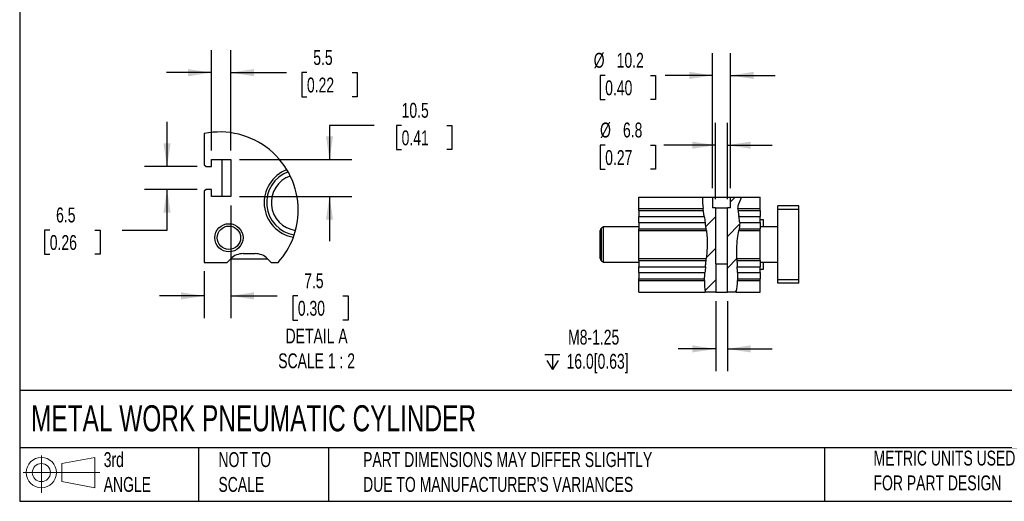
# Model space of a CAD drawing. Header units: millimetres. Extents: x 25 to 1092, y 25 to 838.
# Tile 1 of 5: x 25 to 585, y 25 to 299. Entities that reach past the tile are written whole.
import ezdxf

# ---------------------------------------------------------------- set-up
doc = ezdxf.new("R2010")
doc.units = ezdxf.units.MM
doc.header["$LTSCALE"] = 4
doc.linetypes.add('SLD-Solid', pattern=[0])
doc.layers.add('DIMENSIONS', color=140, linetype='SLD-Solid', lineweight=25)
doc.layers.add('TEXT', color=140, linetype='SLD-Solid', lineweight=25)
doc.layers.add('HATCH', color=6, linetype='SLD-Solid')
doc.layers.add('SLD-DEFPOINTS', color=7, linetype='Continuous')
doc.styles.add('SLDTEXTSTYLE0', font='TXT', dxfattribs={"width": 0.7})
doc.dimstyles.new('SLDDIMSTYLE0', dxfattribs={"dimtxt": 8.632031, "dimasz": 13.208, "dimexe": 0, "dimexo": 0.0625, "dimgap": 2.158008, "dimtad": 0, "dimtih": 1, "dimtoh": 1, "dimrnd": 1e-09, "dimzin": 12, "dimdsep": 46, "dimtxsty": 'SLDTEXTSTYLE0', "dimsah": 1, "dimcen": 0.09, "dimadec": 0, "dimazin": 3, "dimtfac": 1, "dimtmove": 0, "dimatfit": 0, "dimfxl": 0, "dimfrac": 2, "dimtolj": 1, "dimtzin": 12, "dimarcsym": 0})
doc.dimstyles.new('SLDDIMSTYLE6', dxfattribs={"dimtxt": 8.632031, "dimasz": 13.208, "dimexe": 0, "dimexo": 0.0625, "dimgap": 2.158008, "dimtad": 0, "dimtih": 1, "dimtoh": 1, "dimlfac": 0.5, "dimrnd": 1e-09, "dimzin": 12, "dimdsep": 46, "dimtxsty": 'SLDTEXTSTYLE0', "dimsah": 1, "dimcen": 0.09, "dimadec": 0, "dimazin": 3, "dimtfac": 1, "dimtmove": 0, "dimatfit": 0, "dimfxl": 0, "dimfrac": 2, "dimtolj": 1, "dimtzin": 12, "dimarcsym": 0})

# ---------------------------------------------------------------- blocks, each defined once
blk = doc.blocks.new('Block11')
at = {"color": 7, "linetype": 'SLD-Solid', "lineweight": 18}
for p, q in [((10.35, 21.24), (10.35, 0)), ((21.92, 16.67), (40.7, 20.13)), ((40.7, 20.13), (40.7, 2.93)), ((0, 11.53), (43.49, 11.53)), ((21.92, 6.38), (21.92, 16.67)), ((21.92, 6.38), (40.7, 2.93))]:
    blk.add_line(p, q, dxfattribs=at)
for radius in [8.6, 5.14]:
    blk.add_circle((10.35, 11.53), radius, dxfattribs=at)
blk = doc.blocks.new('Block12')
at = {"layer": 'SLD-DEFPOINTS'}
blk.add_blockref('Block11', (0, 0), dxfattribs=at)
blk = doc.blocks.new('_D_23')
at = {"layer": 'DIMENSIONS'}
for p, q in [((420.68, 197.25), (420.68, 240.59)), ((427.48, 197.25), (427.48, 240.59)), ((357.99, 227.89), (355.09, 227.89)), ((355.09, 227.89), (355.09, 214.17)), ((383.64, 227.89), (386.54, 227.89)), ((386.54, 227.89), (386.54, 214.17)), ((420.68, 227.89), (391.37, 227.89)), ((427.48, 227.89), (452.88, 227.89)), ((355.09, 214.17), (357.99, 214.17)), ((386.54, 214.17), (383.64, 214.17))]:
    blk.add_line(p, q, dxfattribs=at)
for points in [[(420.68, 227.89), (407.47, 229.92), (407.47, 225.86)], [(427.48, 227.89), (440.69, 225.86), (440.69, 229.92)]]:
    blk.add_solid(points, dxfattribs=at)
at = {"layer": 'DIMENSIONS', "char_height": 8.467, "attachment_point": 1, "style": 'SLDTEXTSTYLE0'}
for s, insert in [('%%c', (355.07, 240.74)), ('6.8', (368.1, 240.74)), ('0.27', (357.99, 225.08))]:
    blk.add_mtext(s, dxfattribs=dict(at, insert=insert))
blk = doc.blocks.new('_D_24')
at = {"layer": 'DIMENSIONS'}
for p, q in [((418.98, 203.45), (418.98, 280.24)), ((429.18, 203.45), (429.18, 280.24)), ((357.99, 267.54), (355.09, 267.54)), ((355.09, 267.54), (355.09, 253.82)), ((383.64, 267.54), (386.54, 267.54)), ((386.54, 267.54), (386.54, 253.82)), ((418.98, 267.54), (392.09, 267.54)), ((429.18, 267.54), (454.58, 267.54)), ((355.09, 253.82), (357.99, 253.82)), ((386.54, 253.82), (383.64, 253.82))]:
    blk.add_line(p, q, dxfattribs=at)
for points in [[(418.98, 267.54), (405.77, 269.58), (405.77, 265.51)], [(429.18, 267.54), (442.39, 265.51), (442.39, 269.58)]]:
    blk.add_solid(points, dxfattribs=at)
at = {"layer": 'DIMENSIONS', "char_height": 8.467, "attachment_point": 1, "style": 'SLDTEXTSTYLE0'}
for s, insert in [('%%c', (351.47, 280.39)), ('10.2', (364.51, 280.39)), ('0.40', (357.99, 264.74))]:
    blk.add_mtext(s, dxfattribs=dict(at, insert=insert))
blk = doc.blocks.new('SW_SYMBOL_HOLE_DEPTH')
at = {"layer": 'DIMENSIONS', "color": 0}
for p, q in [((0, 3500), (3200, 3500)), ((400, 2220), (1600, 300)), ((1600, 3500), (1600, 300)), ((2800, 2220), (1600, 300))]:
    blk.add_line(p, q, dxfattribs=at)
blk = doc.blocks.new('_D_25')
at = {"layer": 'DIMENSIONS'}
for p, q in [((420.76, 139.29), (420.76, 99.36)), ((427.4, 139.29), (427.4, 99.36)), ((420.76, 112.06), (399.53, 112.06)), ((427.4, 112.06), (452.8, 112.06))]:
    blk.add_line(p, q, dxfattribs=at)
for points in [[(420.76, 112.06), (407.55, 114.1), (407.55, 110.03)], [(427.4, 112.06), (440.61, 110.03), (440.61, 114.1)]]:
    blk.add_solid(points, dxfattribs=at)
at = {"layer": 'DIMENSIONS', "xscale": 0.002688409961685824, "yscale": 0.002688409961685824, "zscale": 0.002688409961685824}
blk.add_blockref('SW_SYMBOL_HOLE_DEPTH', (323.7, 99.49), dxfattribs=at)
at = {"layer": 'DIMENSIONS', "char_height": 8.467, "attachment_point": 1, "style": 'SLDTEXTSTYLE0'}
for s, insert in [('M8-1.25', (336.91, 122.98)), ('16.0[0.63]', (336.05, 109.26))]:
    blk.add_mtext(s, dxfattribs=dict(at, insert=insert))
blk = doc.blocks.new('_D_31')
at = {"layer": 'DIMENSIONS'}
for p, q in [((109.09, 215.75), (109.09, 241.15)), ((126.19, 215.75), (96.39, 215.75)), ((126.19, 202.75), (96.39, 202.75)), ((109.09, 179.59), (109.09, 202.75)), ((42.48, 179.59), (39.58, 179.59)), ((39.58, 179.59), (39.58, 165.87)), ((68.13, 179.59), (71.03, 179.59)), ((71.03, 179.59), (71.03, 165.87)), ((83.69, 179.59), (109.09, 179.59)), ((39.58, 165.87), (42.48, 165.87)), ((71.03, 165.87), (68.13, 165.87))]:
    blk.add_line(p, q, dxfattribs=at)
for points in [[(109.09, 215.75), (111.12, 228.96), (107.06, 228.96)], [(109.09, 202.75), (107.06, 189.55), (111.12, 189.55)]]:
    blk.add_solid(points, dxfattribs=at)
at = {"layer": 'DIMENSIONS', "char_height": 8.467, "attachment_point": 1, "style": 'SLDTEXTSTYLE0'}
for s, insert in [('6.5', (46.07, 192.44)), ('0.26', (42.48, 176.79))]:
    blk.add_mtext(s, dxfattribs=dict(at, insert=insert))
blk = doc.blocks.new('_D_32')
at = {"layer": 'DIMENSIONS'}
for p, q in [((134.27, 224.83), (134.27, 281.83)), ((145.27, 224.83), (145.27, 281.83)), ((134.27, 269.13), (108.87, 269.13)), ((145.27, 269.13), (176.87, 269.13)), ((188.57, 269.13), (185.67, 269.13)), ((185.67, 269.13), (185.67, 255.41)), ((214.22, 269.13), (217.12, 269.13)), ((217.12, 269.13), (217.12, 255.41)), ((185.67, 255.41), (188.57, 255.41)), ((217.12, 255.41), (214.22, 255.41))]:
    blk.add_line(p, q, dxfattribs=at)
for points in [[(134.27, 269.13), (121.06, 271.16), (121.06, 267.1)], [(145.27, 269.13), (158.47, 267.1), (158.47, 271.16)]]:
    blk.add_solid(points, dxfattribs=at)
at = {"layer": 'DIMENSIONS', "char_height": 8.467, "attachment_point": 1, "style": 'SLDTEXTSTYLE0'}
for s, insert in [('5.5', (192.16, 281.97)), ('0.22', (188.57, 266.32))]:
    blk.add_mtext(s, dxfattribs=dict(at, insert=insert))
blk = doc.blocks.new('_D_33')
at = {"layer": 'DIMENSIONS'}
for p, q in [((226.79, 239.09), (201.39, 239.09)), ((201.39, 239.09), (201.39, 219.75)), ((242.35, 239.09), (239.45, 239.09)), ((239.45, 239.09), (239.45, 225.37)), ((268, 239.09), (270.9, 239.09)), ((270.9, 239.09), (270.9, 225.37)), ((239.45, 225.37), (242.35, 225.37)), ((270.9, 225.37), (268, 225.37)), ((150.35, 219.75), (214.09, 219.75)), ((150.35, 198.75), (214.09, 198.75)), ((201.39, 198.75), (201.39, 173.35))]:
    blk.add_line(p, q, dxfattribs=at)
for points in [[(201.39, 219.75), (203.42, 232.96), (199.36, 232.96)], [(201.39, 198.75), (199.36, 185.55), (203.42, 185.55)]]:
    blk.add_solid(points, dxfattribs=at)
at = {"layer": 'DIMENSIONS', "char_height": 8.467, "attachment_point": 1, "style": 'SLDTEXTSTYLE0'}
for s, insert in [('10.5', (242.35, 251.94)), ('0.41', (242.35, 236.28))]:
    blk.add_mtext(s, dxfattribs=dict(at, insert=insert))
blk = doc.blocks.new('_D_34')
at = {"layer": 'DIMENSIONS'}
for p, q in [((145.27, 193.67), (145.27, 129.5)), ((130.27, 156.17), (130.27, 129.5)), ((130.27, 142.2), (104.87, 142.2)), ((145.27, 142.2), (171.7, 142.2)), ((183.4, 142.2), (180.5, 142.2)), ((180.5, 142.2), (180.5, 128.48)), ((209.05, 142.2), (211.95, 142.2)), ((211.95, 142.2), (211.95, 128.48)), ((180.5, 128.48), (183.4, 128.48)), ((211.95, 128.48), (209.05, 128.48))]:
    blk.add_line(p, q, dxfattribs=at)
for points in [[(130.27, 142.2), (117.06, 144.23), (117.06, 140.17)], [(145.27, 142.2), (158.47, 140.17), (158.47, 144.23)]]:
    blk.add_solid(points, dxfattribs=at)
at = {"layer": 'DIMENSIONS', "char_height": 8.467, "attachment_point": 1, "style": 'SLDTEXTSTYLE0'}
for s, insert in [('7.5', (186.99, 155.05)), ('0.30', (183.4, 139.4))]:
    blk.add_mtext(s, dxfattribs=dict(at, insert=insert))

msp = doc.modelspace()

# ---------------------------------------------------------------- hatches: boundary and pattern name
at = {"layer": 'HATCH'}
h = msp.add_hatch(dxfattribs=at)
h.set_pattern_fill('ANSI31', color=256, scale=4, style=0)
edge = h.paths.add_edge_path(flags=0)
edge.add_spline(control_points=[(413.283, 198.372), (413.125, 190.139), (417.692, 175.696), (414.489, 158.636), (414.275, 147.104), (414.866, 144.372)], knot_values=[0.0183291, 0.0183291, 0.0183291, 0.0183291, 0.1549771, 0.2852017, 0.3323987, 0.3323987, 0.3323987, 0.3323987], weights=[1, 1, 1, 1, 1, 1], degree=3, periodic=0)
edge.add_line((414.866, 144.372), (420.756, 144.372))
edge.add_line((420.756, 144.372), (420.756, 160.372))
edge.add_line((420.756, 160.372), (420.679, 160.372))
edge.add_line((420.679, 160.372), (420.679, 192.172))
edge.add_line((420.679, 192.172), (418.979, 192.172))
edge.add_line((418.979, 192.172), (418.979, 198.372))
edge.add_line((418.979, 198.372), (413.283, 198.372))
h = msp.add_hatch(dxfattribs=at)
h.set_pattern_fill('ANSI31', color=256, scale=4, style=0)
edge = h.paths.add_edge_path(flags=0)
edge.add_line((429.179, 198.372), (429.179, 192.172))
edge.add_line((429.179, 192.172), (427.479, 192.172))
edge.add_line((427.479, 192.172), (427.479, 160.372))
edge.add_line((427.479, 160.372), (427.403, 160.372))
edge.add_line((427.403, 160.372), (427.403, 144.372))
edge.add_line((427.403, 144.372), (432.44, 144.372))
edge.add_spline(control_points=[(432.44, 144.372), (433.306, 148.463), (433.158, 158.911), (432.06, 172.281), (435.387, 184.396), (432.392, 192.13), (434.792, 196.762), (435.508, 198.372)], knot_values=[0.4849702, 0.4849702, 0.4849702, 0.4849702, 0.5582549, 0.662382, 0.7218325, 0.7713648, 0.800373, 0.800373, 0.800373, 0.800373], weights=[1, 1, 1, 1, 1, 1, 1, 1], degree=3, periodic=0)
edge.add_line((435.508, 198.372), (429.179, 198.372))

# ---------------------------------------------------------------- linework, layer by layer
for p, q in [((130.266, 234.511), (130.266, 216.754)), ((134.266, 219.754), (145.266, 219.754)), ((134.266, 215.754), (134.266, 219.754)), ((140.266, 219.754), (140.266, 198.754)), ((145.266, 219.754), (145.266, 198.754)), ((130.266, 216.754), (131.266, 215.754)), ((131.266, 215.754), (134.266, 215.754)), ((131.266, 202.754), (130.266, 201.754)), ((130.266, 201.754), (130.266, 161.254)), ((134.266, 202.754), (131.266, 202.754)), ((134.266, 198.754), (134.266, 202.754)), ((145.266, 198.754), (134.266, 198.754)), ((377.079, 191.872), (377.079, 198.372)), ((377.079, 198.372), (413.283, 198.372)), ((413.283, 198.372), (418.979, 198.372)), ((418.979, 198.372), (418.979, 192.172)), ((418.979, 198.372), (429.179, 198.372)), ((429.179, 192.172), (429.179, 198.372)), ((429.179, 198.372), (435.508, 198.372)), ((435.508, 198.372), (446.079, 198.372)), ((446.079, 191.872), (446.079, 198.372)), ((377.079, 191.872), (413.614, 191.872)), ((377.079, 190.836), (377.079, 191.872)), ((377.079, 190.836), (413.736, 190.836)), ((377.079, 190.836), (377.079, 187.301)), ((420.679, 192.172), (418.979, 192.172)), ((420.679, 192.172), (420.679, 160.372)), ((420.679, 192.172), (427.479, 192.172)), ((427.479, 160.372), (427.479, 192.172)), ((429.179, 192.172), (427.479, 192.172)), ((433.423, 191.872), (446.079, 191.872)), ((433.45, 190.836), (446.079, 190.836)), ((446.079, 190.836), (446.079, 191.872)), ((446.079, 190.836), (446.079, 187.301)), ((468.079, 193.372), (456.079, 193.372)), ((456.079, 191.372), (456.079, 193.372)), ((468.079, 191.372), (456.079, 191.372)), ((456.079, 151.372), (456.079, 191.372)), ((468.079, 191.372), (468.079, 193.372)), ((468.079, 151.372), (468.079, 191.372)), ((377.079, 187.301), (414.246, 187.301)), ((377.079, 183.943), (377.079, 187.301)), ((433.987, 187.301), (446.079, 187.301)), ((446.079, 183.943), (446.079, 187.301)), ((447.829, 185.372), (446.079, 185.372)), ((447.829, 181.372), (447.829, 185.372)), ((355.079, 163.393), (355.079, 179.351)), ((357.079, 181.372), (355.829, 180.65)), ((355.829, 162.093), (355.829, 180.65)), ((377.079, 181.372), (357.079, 181.372)), ((357.079, 161.372), (357.079, 181.372)), ((377.079, 183.943), (414.798, 183.943)), ((377.079, 183.943), (377.079, 180.407)), ((377.079, 180.407), (415.353, 180.407)), ((377.079, 179.372), (377.079, 180.407)), ((377.079, 163.372), (377.079, 179.372)), ((377.079, 179.372), (415.496, 179.372)), ((433.971, 179.372), (446.079, 179.372)), ((434.129, 180.407), (446.079, 180.407)), ((434.381, 183.943), (446.079, 183.943)), ((446.079, 183.943), (446.079, 180.407)), ((456.079, 181.372), (446.079, 181.372)), ((446.079, 179.372), (446.079, 180.407)), ((446.079, 163.372), (446.079, 179.372)), ((143.266, 161.254), (145.337, 163.325)), ((145.266, 163.254), (166.266, 163.254)), ((152.408, 166.254), (159.124, 166.254)), ((166.195, 163.325), (168.266, 161.254)), ((377.079, 163.372), (415.407, 163.372)), ((377.079, 162.336), (377.079, 163.372)), ((377.079, 162.336), (415.305, 162.336)), ((377.079, 162.336), (377.079, 158.801)), ((432.785, 163.372), (446.079, 163.372)), ((432.826, 162.336), (446.079, 162.336)), ((446.079, 162.336), (446.079, 163.372)), ((446.079, 162.336), (446.079, 158.801)), ((130.266, 161.254), (143.266, 161.254)), ((168.266, 161.254), (172.247, 161.254)), ((355.829, 162.093), (357.079, 161.372)), ((357.079, 161.372), (377.079, 161.372)), ((377.079, 158.801), (414.955, 158.801)), ((377.079, 155.443), (377.079, 158.801)), ((420.756, 160.372), (420.679, 160.372)), ((420.756, 160.372), (420.756, 144.372)), ((420.756, 160.372), (427.403, 160.372)), ((427.403, 144.372), (427.403, 160.372)), ((427.479, 160.372), (427.403, 160.372)), ((432.989, 158.801), (446.079, 158.801)), ((446.079, 161.372), (456.079, 161.372)), ((446.079, 155.443), (446.079, 158.801)), ((446.079, 157.372), (447.829, 157.372)), ((447.829, 157.372), (447.829, 161.372)), ((377.079, 155.443), (414.661, 155.443)), ((377.079, 155.443), (377.079, 151.907)), ((377.079, 150.872), (377.079, 151.907)), ((377.079, 151.907), (414.44, 151.907)), ((433.127, 155.443), (446.079, 155.443)), ((433.173, 151.907), (446.079, 151.907)), ((446.079, 155.443), (446.079, 151.907)), ((446.079, 150.872), (446.079, 151.907)), ((468.079, 151.372), (456.079, 151.372)), ((456.079, 149.372), (456.079, 151.372)), ((468.079, 149.372), (468.079, 151.372)), ((377.079, 144.372), (377.079, 150.872)), ((377.079, 150.872), (414.404, 150.872)), ((433.152, 150.872), (446.079, 150.872)), ((446.079, 144.372), (446.079, 150.872)), ((468.079, 149.372), (456.079, 149.372)), ((377.079, 144.372), (414.866, 144.372)), ((420.756, 144.372), (414.866, 144.372)), ((420.756, 144.372), (427.403, 144.372)), ((432.44, 144.372), (427.403, 144.372)), ((432.44, 144.372), (446.079, 144.372))]:
    msp.add_line(p, q)
for radius in [8, 6.647]:
    msp.add_circle((144.266, 175.254), radius)
for centre, radius, start, end in [((184.233, 195.245), 19.967, 110.67542, 260.26117), ((184.244, 195.25), 18.535, 109.96937, 260.97652), ((184.238, 195.244), 15.93, 108.68742, 262.24443), ((356.579, 179.351), 1.5, 120, 180), ((152.408, 156.254), 10, 90.00001, 134.99991), ((159.124, 156.254), 10, 45.00004, 90.00001), ((356.579, 163.393), 1.5, 180, 240)]:
    msp.add_arc(centre, radius, start, end)
for points in [[(413.283, 198.372), (413.24, 196.15), (413.379, 193.989), (413.614, 191.872)], [(413.736, 190.836), (413.693, 191.181), (413.652, 191.526), (413.614, 191.872)], [(433.423, 191.872), (433.416, 191.526), (433.426, 191.181), (433.45, 190.836)], [(414.246, 187.301), (414.425, 186.173), (414.614, 185.054), (414.798, 183.943)], [(415.496, 179.372), (415.451, 179.717), (415.403, 180.062), (415.353, 180.407)], [(434.129, 180.407), (434.081, 180.062), (434.027, 179.717), (433.971, 179.372)], [(415.305, 162.336), (415.339, 162.681), (415.374, 163.027), (415.407, 163.372)], [(432.785, 163.372), (432.798, 163.027), (432.811, 162.681), (432.826, 162.336)], [(414.955, 158.801), (414.849, 157.699), (414.749, 156.58), (414.661, 155.443)], [(414.404, 150.872), (414.413, 151.217), (414.425, 151.562), (414.44, 151.907)], [(433.173, 151.907), (433.169, 151.562), (433.162, 151.217), (433.152, 150.872)], [(414.404, 150.872), (414.344, 148.649), (414.424, 146.416), (414.866, 144.372)], [(432.44, 144.372), (432.888, 146.492), (433.088, 148.673), (433.152, 150.872)]]:
    msp.add_open_spline(points, degree=3)
for points, knots in [([(433.423, 191.872), (433.434, 192.369), (433.64, 194.539), (434.792, 196.762), (435.508, 198.372)], [0.762683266, 0.762683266, 0.762683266, 0.762683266, 0.771364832, 0.800373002, 0.800373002, 0.800373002, 0.800373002]), ([(414.246, 187.301), (414.194, 187.629), (414.143, 187.953), (414.071, 188.431), (414.047, 188.589), (414, 188.902), (413.978, 189.058), (413.912, 189.512), (413.872, 189.799), (413.799, 190.344), (413.766, 190.602), (413.736, 190.836)], [0, 0, 0, 0, 0.25, 0.25, 0.375, 0.375, 0.5, 0.5, 0.75, 0.75, 1, 1, 1, 1]), ([(433.45, 190.836), (433.466, 190.601), (433.49, 190.346), (433.555, 189.802), (433.597, 189.509), (433.693, 188.904), (433.748, 188.594), (433.865, 187.956), (433.927, 187.628), (433.987, 187.301)], [0, 0, 0, 0, 0.25, 0.25, 0.5, 0.5, 0.75, 0.75, 1, 1, 1, 1]), ([(434.381, 183.943), (434.375, 184.273), (434.321, 185.394), (434.132, 186.511), (433.987, 187.301)], [0.715982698, 0.715982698, 0.715982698, 0.715982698, 0.721832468, 0.735830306, 0.735830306, 0.735830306, 0.735830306]), ([(415.353, 180.407), (415.32, 180.642), (415.282, 180.895), (415.221, 181.302), (415.2, 181.442), (415.155, 181.732), (415.132, 181.881), (415.06, 182.335), (415.01, 182.646), (414.906, 183.285), (414.852, 183.614), (414.798, 183.943)], [0, 0, 0, 0, 0.25, 0.25, 0.375, 0.375, 0.5, 0.5, 0.75, 0.75, 1, 1, 1, 1]), ([(415.496, 179.372), (415.673, 178.023), (416.224, 172.755), (415.808, 167.479), (415.407, 163.372)], [0.13018078, 0.13018078, 0.13018078, 0.13018078, 0.154977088, 0.227380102, 0.227380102, 0.227380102, 0.227380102]), ([(432.785, 163.372), (432.645, 167.212), (432.638, 172.524), (433.723, 177.858), (433.971, 179.372)], [0.595109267, 0.595109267, 0.595109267, 0.595109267, 0.662382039, 0.689073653, 0.689073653, 0.689073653, 0.689073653]), ([(434.381, 183.943), (434.387, 183.612), (434.383, 183.287), (434.358, 182.647), (434.338, 182.33), (434.288, 181.725), (434.259, 181.439), (434.195, 180.896), (434.162, 180.64), (434.129, 180.407)], [0, 0, 0, 0, 0.25, 0.25, 0.5, 0.5, 0.75, 0.75, 1, 1, 1, 1]), ([(414.955, 158.801), (414.986, 159.131), (415.018, 159.455), (415.065, 159.933), (415.081, 160.092), (415.112, 160.405), (415.127, 160.561), (415.173, 161.015), (415.201, 161.302), (415.256, 161.845), (415.282, 162.103), (415.305, 162.336)], [0, 0, 0, 0, 0.25, 0.25, 0.375, 0.375, 0.5, 0.5, 0.75, 0.75, 1, 1, 1, 1]), ([(432.826, 162.336), (432.836, 162.103), (432.847, 161.85), (432.865, 161.445), (432.871, 161.305), (432.885, 161.016), (432.891, 160.866), (432.913, 160.412), (432.927, 160.101), (432.958, 159.461), (432.974, 159.131), (432.989, 158.801)], [0, 0, 0, 0, 0.25, 0.25, 0.375, 0.375, 0.5, 0.5, 0.75, 0.75, 1, 1, 1, 1]), ([(433.127, 155.443), (433.11, 155.97), (433.068, 157.092), (433.017, 158.209), (432.989, 158.801)], [0.549185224, 0.549185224, 0.549185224, 0.549185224, 0.558254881, 0.568530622, 0.568530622, 0.568530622, 0.568530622]), ([(414.44, 151.907), (414.451, 152.141), (414.463, 152.394), (414.485, 152.8), (414.492, 152.94), (414.509, 153.229), (414.518, 153.379), (414.546, 153.832), (414.566, 154.144), (414.611, 154.783), (414.635, 155.113), (414.661, 155.443)], [0, 0, 0, 0, 0.25, 0.25, 0.375, 0.375, 0.5, 0.5, 0.75, 0.75, 1, 1, 1, 1]), ([(433.127, 155.443), (433.137, 155.113), (433.146, 154.789), (433.157, 154.31), (433.161, 154.152), (433.166, 153.838), (433.169, 153.682), (433.174, 153.228), (433.176, 152.941), (433.176, 152.398), (433.175, 152.141), (433.173, 151.907)], [0, 0, 0, 0, 0.25, 0.25, 0.375, 0.375, 0.5, 0.5, 0.75, 0.75, 1, 1, 1, 1])]:
    msp.add_open_spline(points, degree=3, knots=knots)
at = {"layer": 'SLD-DEFPOINTS'}
for start, end in [(0, 101.4796), (318.15121, 0)]:
    msp.add_arc((139.117, 190.926), 44.475, start, end, dxfattribs=at)
at = {"layer": 'TEXT'}
for p, q in [((25.4, 838.2), (25.4, 25.4)), ((1092.2, 88.504), (25.4, 88.504)), ((1092.2, 55.88), (25.4, 55.88)), ((127, 55.88), (127, 25.4)), ((200.847, 55.88), (200.847, 25.4)), ((482.586, 55.88), (482.586, 25.4)), ((25.4, 25.4), (1092.2, 25.4))]:
    msp.add_line(p, q, dxfattribs=at)

# ---------------------------------------------------------------- block references
at = {"layer": 'SLD-DEFPOINTS'}
msp.add_blockref('Block12', (27.352, 30.215), dxfattribs=at)

# ---------------------------------------------------------------- texts
at = {"layer": 'TEXT', "style": 'SLDTEXTSTYLE0'}
for s, insert, char_height, attachment_point in [('DETAIL A^JSCALE 1 : 2', (194.071, 123.634), 8.46667, 2), ('METAL WORK PNEUMATIC CYLINDER', (31.863, 80.026), 14.81667, 1), ('3rd^JANGLE', (73.129, 53.351), 8.4667, 1), ('NOT TO^JSCALE', (138.301, 53.351), 8.46667, 1), ("PART DIMENSIONS MAY DIFFER SLIGHTLY ^JDUE TO MANUFACTURER'S VARIANCES", (220.477, 53.363), 8.46667, 1), ('METRIC UNITS USED ^JFOR PART DESIGN', (510.417, 54.224), 8.46667, 1)]:
    msp.add_mtext(s, dxfattribs=dict(at, insert=insert, char_height=char_height, attachment_point=attachment_point))

# ---------------------------------------------------------------- dimensions: what is measured, and where the dimension line sits
at = {"layer": 'DIMENSIONS'}
for base, p1, p2, picture, middle in [((145.266, 269.127), (134.266, 219.754), (145.266, 219.754), '_D_32', (201.393, 269.127)), ((130.266, 142.2), (145.266, 198.754), (130.266, 161.254), '_D_34', (196.223, 142.2))]:
    dim = msp.add_linear_dim(base=base, p1=p1, p2=p2, dimstyle='SLDDIMSTYLE6', dxfattribs=at)
    dim.commit()
    dim.dimension.update_dxf_attribs({"geometry": picture, "text_midpoint": middle, "dimtype": 160})
for base, p1, p2, text, picture, middle in [((418.979, 267.543), (429.179, 198.372), (418.979, 198.372), '%%c<>', '_D_24', (370.817, 267.543)), ((427.479, 227.889), (420.679, 192.172), (427.479, 192.172), '%%c<>', '_D_23', (370.817, 227.889)), ((420.756, 112.064), (427.403, 144.372), (420.756, 144.372), 'M8-1.25\\P{\\fGDT;x}16.0[0.63]', '_D_25', (360.651, 112.064))]:
    dim = msp.add_linear_dim(base=base, p1=p1, p2=p2, text=text, dimstyle='SLDDIMSTYLE0', dxfattribs=at)
    dim.commit()
    dim.dimension.update_dxf_attribs({"geometry": picture, "text_midpoint": middle, "dimtype": 160})
for base, p1, p2, picture, middle in [((201.393, 198.754), (145.266, 219.754), (145.266, 198.754), '_D_33', (201.393, 239.089)), ((109.087, 215.754), (131.266, 202.754), (131.266, 215.754), '_D_31', (109.087, 179.59))]:
    dim = msp.add_linear_dim(base=base, p1=p1, p2=p2, angle=90, dimstyle='SLDDIMSTYLE6', dxfattribs=at)
    dim.commit()
    dim.dimension.update_dxf_attribs({"geometry": picture, "text_midpoint": middle, "dimtype": 160})

doc.saveas('drawing.dxf')
